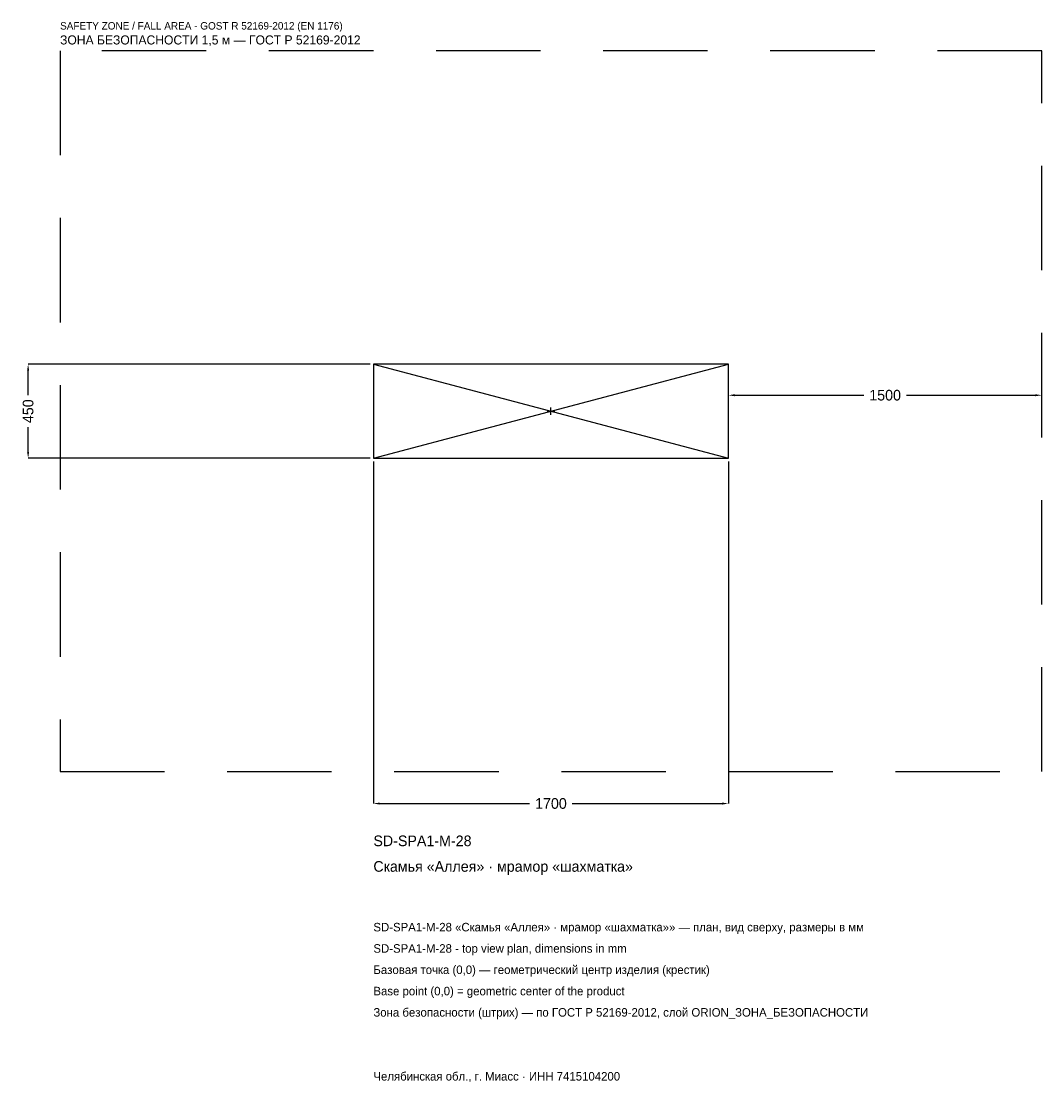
# Model space of a CAD drawing. Header units: metres. Extents: x -2536 to 2350, y -3215 to 1867.
import ezdxf

# ---------------------------------------------------------------- set-up
doc = ezdxf.new("R2010")
doc.units = ezdxf.units.M
doc.linetypes.add('DASHED', pattern=[800, 500, -300])
for name, color, linetype in [('ЗСК_ДАННЫЕ', 3, 'Continuous'), ('ЗСК_ЗОНА_БЕЗОПАСНОСТИ', 1, 'Continuous'), ('ЗСК_КОНТУР', 7, 'Continuous'), ('ЗСК_РАЗМЕРЫ', 8, 'Continuous')]:
    doc.layers.add(name, color=color, linetype=linetype)
doc.dimstyles.new('ORION', dxfattribs={"dimtxt": 51, "dimasz": 30.6, "dimexe": 1.25, "dimexo": 15.3, "dimtad": 1, "dimdec": 0, "dimcen": 2.5, "dimazin": 3, "dimtfac": 1, "dimtmove": 0, "dimatfit": 3})

# ---------------------------------------------------------------- blocks, each defined once
blk = doc.blocks.new('_CLOSEDFILLED')
at = {"color": 0, "linetype": 'BYBLOCK'}
blk.add_solid([(-1, 0.16), (0, 0), (-1, -0.16)], dxfattribs=at)
blk = doc.blocks.new('*D1')
for p, q in [((-850, -240.3), (-850, -1878)), ((850, -240.3), (850, -1878)), ((-819.4, -1878), (-102, -1878)), ((102, -1878), (819.4, -1878))]:
    blk.add_line(p, q)
at = {"layer": 'Defpoints'}
for p in [(-850, -225), (850, -225), (-850, -1878)]:
    blk.add_point(p, dxfattribs=at)
at = {"layer": 'ЗСК_РАЗМЕРЫ', "xscale": 30.599999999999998, "yscale": 30.599999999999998, "rotation": 180}
blk.add_blockref('_CLOSEDFILLED', (-850, -1878), dxfattribs=at)
at = {"layer": 'ЗСК_РАЗМЕРЫ', "xscale": 30.599999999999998, "yscale": 30.599999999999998}
blk.add_blockref('_CLOSEDFILLED', (850, -1878), dxfattribs=at)
at = {"layer": 'ЗСК_РАЗМЕРЫ', "insert": (0, -1878), "char_height": 51, "attachment_point": 5}
blk.add_mtext('1700', dxfattribs=at)
blk = doc.blocks.new('*D2')
for p, q in [((-865.3, 225), (-2503, 225)), ((-2503, 76.5), (-2503, 194.4)), ((-2503, -194.4), (-2503, -76.5)), ((-865.3, -225), (-2503, -225))]:
    blk.add_line(p, q)
at = {"layer": 'Defpoints'}
for p in [(-850, 225), (-2503, -225), (-850, -225)]:
    blk.add_point(p, dxfattribs=at)
at = {"layer": 'ЗСК_РАЗМЕРЫ', "xscale": 30.599999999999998, "yscale": 30.599999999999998}
for p, rotation in [((-2503, 225), 90), ((-2503, -225), 270)]:
    blk.add_blockref('_CLOSEDFILLED', p, dxfattribs=dict(at, rotation=rotation))
at = {"layer": 'ЗСК_РАЗМЕРЫ', "insert": (-2503, 0), "char_height": 51, "attachment_point": 5, "rotation": 90}
blk.add_mtext('450', dxfattribs=at)
blk = doc.blocks.new('*D3')
for p, q in [((850, 15.3), (850, 76.5)), ((880.6, 76.5), (1498, 76.5)), ((1702, 76.5), (2319.4, 76.5)), ((2350, 15.3), (2350, 76.5))]:
    blk.add_line(p, q)
at = {"layer": 'Defpoints'}
for p in [(850, 76.5), (850, 0), (2350, 0)]:
    blk.add_point(p, dxfattribs=at)
at = {"layer": 'ЗСК_РАЗМЕРЫ', "xscale": 30.599999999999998, "yscale": 30.599999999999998, "rotation": 180}
blk.add_blockref('_CLOSEDFILLED', (850, 76.5), dxfattribs=at)
at = {"layer": 'ЗСК_РАЗМЕРЫ', "xscale": 30.599999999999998, "yscale": 30.599999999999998}
blk.add_blockref('_CLOSEDFILLED', (2350, 76.5), dxfattribs=at)
at = {"layer": 'ЗСК_РАЗМЕРЫ', "insert": (1600, 76.5), "char_height": 51, "attachment_point": 5}
blk.add_mtext('1500', dxfattribs=at)
blk = doc.blocks.new('ОРИОН SD-SPA1-M-28 Скамья Аллея · мрамор шахматка')
at = {"layer": 'ЗСК_ЗОНА_БЕЗОПАСНОСТИ', "linetype": 'DASHED'}
blk.add_lwpolyline([(-2350, -1725), (2350, -1725), (2350, 1725), (-2350, 1725)], close=True, dxfattribs=at)
at = {"layer": 'ЗСК_КОНТУР'}
for p, q in [((-850, -225), (850, 225)), ((-850, 225), (850, -225))]:
    blk.add_line(p, q, dxfattribs=at)
blk.add_lwpolyline([(-850, -225), (850, -225), (850, 225), (-850, 225)], close=True, dxfattribs=at)
at = {"layer": 'ЗСК_РАЗМЕРЫ'}
for p, q in [((-18, 0), (18, 0)), ((0, -18), (0, 18))]:
    blk.add_line(p, q, dxfattribs=at)
at = {"layer": 'ЗСК_ДАННЫЕ'}
for tag, p in [('АРТИКУЛ', (-850, -2082)), ('НАИМЕНОВАНИЕ', (-850, -2204.4))]:
    blk.add_attdef(tag, p, '', height=51, dxfattribs=at)
at = {"layer": 'ЗСК_ДАННЫЕ', "flags": 1}
for tag, p in [('ПРОИЗВОДИТЕЛЬ', (-850, -2326.8)), ('ТЕЛЕФОН', (-850, -2449.2)), ('САЙТ', (-850, -2694)), ('АДРЕС', (-850, -2816.4)), ('РЕКВИЗИТЫ', (-850, -2938.8)), ('ГАБАРИТЫ', (-850, -3061.2)), ('ЗОНА_БЕЗОПАСНОСТИ', (-850, -3183.6))]:
    blk.add_attdef(tag, p, '', height=51, dxfattribs=at)
at = {"layer": 'ЗСК_ЗОНА_БЕЗОПАСНОСТИ', "color": 1}
for s, height, p in [('SAFETY ZONE / FALL AREA - GOST R 52169-2012 (EN 1176)', 35.7, (-2350, 1827)), ('ЗОНА БЕЗОПАСНОСТИ 1,5 м — ГОСТ Р 52169-2012', 43.35, (-2350, 1755.6))]:
    blk.add_text(s, height=height, dxfattribs=at).set_placement(p)
at = {"layer": 'ЗСК_РАЗМЕРЫ'}
dim = blk.add_linear_dim(base=(-2503, -225), p1=(-850, -225), p2=(-850, 225), angle=90, dimstyle='ORION', dxfattribs=at)
dim.commit()
dim.dimension.update_dxf_attribs({"geometry": '*D2', "text_midpoint": (-2503, 0)})
for base, p1, p2, picture, middle in [((850, 76.5), (850, 0), (2350, 0), '*D3', (1600, 76.5)), ((-850, -1878), (-850, -225), (850, -225), '*D1', (0, -1878))]:
    dim = blk.add_linear_dim(base=base, p1=p1, p2=p2, dimstyle='ORION', dxfattribs=at)
    dim.commit()
    dim.dimension.update_dxf_attribs({"geometry": picture, "text_midpoint": middle})

msp = doc.modelspace()

# ---------------------------------------------------------------- block references
msp.add_blockref('ОРИОН SD-SPA1-M-28 Скамья Аллея · мрамор шахматка', (0, 0)).add_auto_attribs({'АРТИКУЛ': 'SD-SPA1-M-28', 'НАИМЕНОВАНИЕ': 'Скамья «Аллея» · мрамор «шахматка»'})

# ---------------------------------------------------------------- texts
at = {"layer": 'ЗСК_ДАННЫЕ', "color": 3}
for s, p in [('SD-SPA1-M-28 «Скамья «Аллея» · мрамор «шахматка»» — план, вид сверху, размеры в мм', (-850, -2490)), ('SD-SPA1-M-28 - top view plan, dimensions in mm', (-850, -2592)), ('Челябинская обл., г. Миасс · ИНН 7415104200', (-850, -3204))]:
    msp.add_text(s, height=40.8, dxfattribs=at).set_placement(p)
at = {"layer": 'ЗСК_ДАННЫЕ', "color": 7}
for s, p in [('Базовая точка (0,0) — геометрический центр изделия (крестик)', (-850, -2694)), ('Base point (0,0) = geometric center of the product', (-850, -2796))]:
    msp.add_text(s, height=40.8, dxfattribs=at).set_placement(p)
at = {"layer": 'ЗСК_ДАННЫЕ', "color": 1}
msp.add_text('Зона безопасности (штрих) — по ГОСТ Р 52169-2012, слой ORION_ЗОНА_БЕЗОПАСНОСТИ', height=40.8, dxfattribs=at).set_placement((-850, -2898))

doc.saveas('drawing.dxf')
